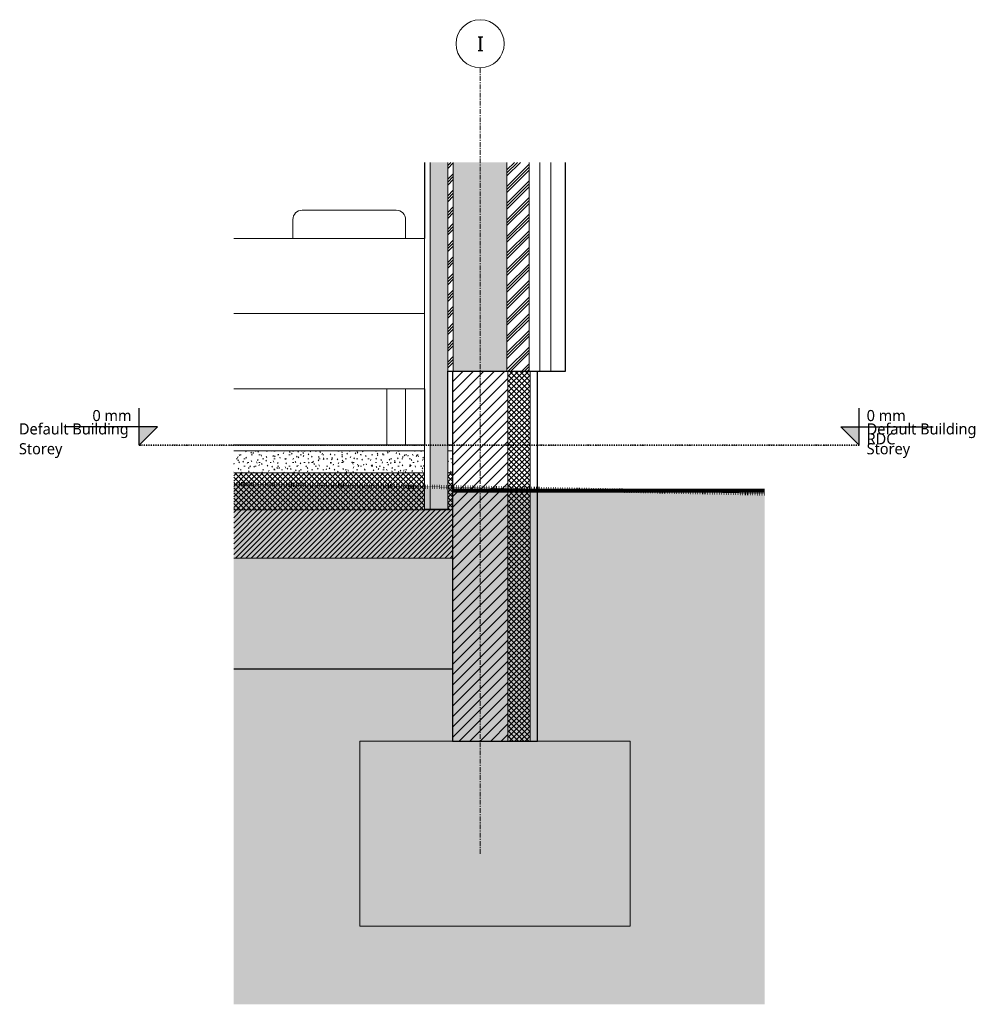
# Model space of a CAD drawing. Header units: millimetres. Extents: x 20598 to 41856, y -1610 to 5878.
# Tile 1 of 7: x 20598 to 23193, y -1511 to 1150. Entities that reach past the tile are written whole.
import ezdxf

# ---------------------------------------------------------------- set-up
doc = ezdxf.new("R2010")
doc.units = ezdxf.units.MM
for name, pattern in [('A-pointilles', [0.53, 0, -0.53]), ('Ligne de quadrillage', [22.225, 12.7, -3.175, 3.175, -3.175]), ('Tiret point', [6.25, 2.5, -1.875, 0, -1.875])]:
    doc.linetypes.add(name, pattern=pattern)
for name, color, linetype, lineweight in [('A-FLOR', 192, 'Continuous', 13), ('A-FLOR-LEVL', 51, 'Continuous', 9), ('A-FLOR-MCUT', 51, 'Continuous', 13), ('A-FLOR-PATT', 8, 'Continuous', 13), ('A-WALL', 113, 'Continuous', 13), ('A-WALL-PATT', 111, 'Continuous', 13), ('C-TOPO', 7, 'A-pointilles', 13), ('C-TOPO-MCUT', 51, 'Continuous', 25), ('C-TOPO-PATT', 8, 'A-pointilles', 13), ('I-FURN', 30, 'Continuous', 13), ('S-FNDN', 32, 'Continuous', 13), ('S-GRID', 1, 'Continuous', 9), ('S-GRID-IDEN', 1, 'Continuous', 9)]:
    doc.layers.add(name, color=color, linetype=linetype, lineweight=lineweight)
doc.styles.add('Trebuchet MS', font='trebuc.ttf', dxfattribs={"height": 30})
doc.styles.add('Trebuchet MS_1', font='trebuc.ttf', dxfattribs={"height": 40})
pattern_1 = [(45, (36148.383, 3295.903), (-22.45064, 22.45064), []), (45, (36156.32, 3295.903), (0, 44.90128), []), (45, (36140.446, 3295.903), (0, 44.90128), [])]
pattern_2 = [(135, (22072.179, 2635.77), (-35.559693, 17.7802), [3.143, -22.002]), (135, (22056.621, 2642.438), (-35.559693, 17.7802), [3.143, -22.002]), (135, (22072.18, 2644.66), (-35.559693, 17.7802), [3.143, -22.002]), (135, (22056.621, 2651.327), (-35.559693, 17.7802), [3.143, -22.002]), (161.565, (22069.9566, 2637.992), (-71.120241, 17.779653), [7.028, -49.197]), (161.565, (22063.2886, 2640.215), (-71.120241, 17.779653), [7.028, -49.197]), (161.565, (22069.9566, 2646.883), (-71.120241, 17.779653), [7.028, -49.197]), (161.565, (22063.2893, 2649.1056), (-71.120241, 17.779653), [7.028, -49.197]), (225, (22056.621, 2637.993), (35.559693, 17.7802), [3.143, -22.002]), (225, (22072.18, 2644.66), (35.559693, 17.7802), [3.143, -22.002]), (225, (22056.621, 2646.882), (35.559693, 17.7802), [3.143, -22.002]), (225, (22072.179, 2653.55), (35.559693, 17.7802), [3.143, -22.002]), (198.435, (22063.2886, 2640.215), (71.120241, 17.779653), [7.028, -49.197]), (198.435, (22069.9573, 2642.4375), (71.120241, 17.779653), [7.028, -49.197]), (198.435, (22063.2893, 2649.1056), (71.120241, 17.779653), [7.028, -49.197]), (198.435, (22069.9566, 2651.328), (71.120241, 17.779653), [7.028, -49.197])]

# ---------------------------------------------------------------- blocks, each defined once
blk = doc.blocks.new('Niveau - Marqueur de niveau - Point triangulaire-V2-D1 - Coupe de principe sur pied de mur')
at = {"layer": 'A-FLOR-LEVL', "lineweight": 30}
blk.add_hatch(color=256, dxfattribs=at).paths.add_polyline_path([(22865.9, 50), (22865.9, 0), (22815.9, 50)])
at = {"layer": 'A-FLOR-LEVL', "color": 130, "lineweight": 30}
for p, q in [((22865.9, 0), (22865.9, 100)), ((22815.9, 50), (22865.9, 0)), ((22815.9, 50), (23065.9, 50))]:
    blk.add_line(p, q, dxfattribs=at)
blk = doc.blocks.new('PU24-01_SAINTJULIEN_ReconstructionGroupeScolaire_AVP_3D Vestiaires maternelles_ifc-1-D1 - Coupe de principe sur pied de mur')
at = {"layer": 'A-FLOR-LEVL', "linetype": 'Tiret point', "lineweight": 30}
blk.add_line((20920.1, 0), (22865.9, 0), dxfattribs=at)
at = {"layer": 'A-FLOR-LEVL', "color": 9, "lineweight": 5}
blk.add_blockref('Niveau - Marqueur de niveau - Point triangulaire-V2-D1 - Coupe de principe sur pied de mur', (0, 0), dxfattribs=at)
at = {"layer": 'A-FLOR-LEVL', "lineweight": 30, "char_height": 30, "attachment_point": 1, "style": 'Trebuchet MS'}
for s, insert, width in [('0 mm', (22885.9, 95.1), 127.468), ('Default Building', (22885.9, 59), 367.975), ('Storey', (22885.9, 5.4), 145.907)]:
    blk.add_mtext(s, dxfattribs=dict(at, insert=insert, width=width))
blk = doc.blocks.new('PU24-01_SAINTJULIEN_ReconstructionGroupeScolaire_AVP_3D Vestiaires maternelles_ifc-2-D1 - Coupe de principe sur pied de mur')
at = {"layer": 'A-FLOR-LEVL', "linetype": 'Tiret point', "lineweight": 30}
blk.add_line((22865.9, 0), (20920.1, 0), dxfattribs=at)
at = {"layer": 'A-FLOR-LEVL', "color": 9, "lineweight": 5, "extrusion": (0, 0, -1), "zscale": -1}
blk.add_blockref('Niveau - Marqueur de niveau - Point triangulaire-V2-D1 - Coupe de principe sur pied de mur', (-43786, 0), dxfattribs=at)
at = {"layer": 'A-FLOR-LEVL', "lineweight": 30, "char_height": 30, "attachment_point": 1, "style": 'Trebuchet MS'}
for s, insert, width in [('0 mm', (20794.2, 95.1), 127.468), ('Default Building', (20595.7, 59), 367.975), ('Storey', (20595.7, 5.4), 145.907)]:
    blk.add_mtext(s, dxfattribs=dict(at, insert=insert, width=width))
blk = doc.blocks.new('PU24-01_SAINTJULIEN_ReconstructionGroupeScolaire_AVP_3D Vestiaires maternelles_ifc-3-D1 - Coupe de principe sur pied de mur')
at = {"layer": 'A-FLOR-LEVL', "linetype": 'Tiret point', "lineweight": 30}
blk.add_line((22865.9, 0), (20920.1, 0), dxfattribs=at)
at = {"layer": 'A-FLOR-LEVL', "color": 9, "lineweight": 5, "extrusion": (0, 0, -1), "zscale": -1}
blk.add_blockref('Niveau - Marqueur de niveau - Point triangulaire-V2-D1 - Coupe de principe sur pied de mur', (-43786, 0), dxfattribs=at)
at = {"layer": 'A-FLOR-LEVL', "lineweight": 30, "char_height": 30, "attachment_point": 1, "style": 'Trebuchet MS'}
for s, insert, width in [('0 mm', (20794.2, 95.1), 127.468), ('Default Building', (20595.7, 59), 367.975), ('Storey', (20595.7, 5.4), 145.907)]:
    blk.add_mtext(s, dxfattribs=dict(at, insert=insert, width=width))
blk = doc.blocks.new('PU24-01_SAINTJULIEN_ReconstructionGroupeScolaire_AVP_3D Vestiaires maternelles_ifc-4-D1 - Coupe de principe sur pied de mur')
at = {"layer": 'A-FLOR-LEVL', "linetype": 'Tiret point', "lineweight": 30}
blk.add_line((20920.1, 0), (22865.9, 0), dxfattribs=at)
at = {"layer": 'A-FLOR-LEVL', "color": 9, "lineweight": 5}
blk.add_blockref('Niveau - Marqueur de niveau - Point triangulaire-V2-D1 - Coupe de principe sur pied de mur', (0, 0), dxfattribs=at)
at = {"layer": 'A-FLOR-LEVL', "lineweight": 30, "char_height": 30, "attachment_point": 1, "style": 'Trebuchet MS'}
for s, insert, width in [('0 mm', (22885.9, 95.1), 127.468), ('Default Building', (22885.9, 59), 367.975), ('Storey', (22885.9, 5.4), 145.907)]:
    blk.add_mtext(s, dxfattribs=dict(at, insert=insert, width=width))
blk = doc.blocks.new('MOB_Lit - Lit maternelle 66x126-7718745-D1 - Coupe de principe sur pied de mur')
at = {"layer": 'I-FURN'}
for p, q in [((21615, 635), (21361, 635)), ((21335.6, 609.6), (21335.6, 558.8)), ((21640.4, 558.8), (21640.4, 609.6)), ((21176, 558.8), (21665.8, 558.8)), ((21691.2, 558.8), (21665.8, 558.8)), ((21691.2, 355.6), (21691.2, 558.8)), ((21665.8, 355.6), (21176, 355.6)), ((21176, 355.6), (21665.8, 355.6)), ((21665.8, 355.6), (21691.2, 355.6)), ((21691.2, 355.6), (21665.8, 355.6)), ((21691.2, 152.4), (21691.2, 355.6)), ((21665.8, 152.4), (21176, 152.4)), ((21589.6, 152.4), (21589.6, 0)), ((21640.4, 0), (21640.4, 152.4)), ((21665.8, 152.4), (21691.2, 152.4))]:
    blk.add_line(p, q, dxfattribs=at)
for centre, start, end in [((21361, 609.6), 90, 180), ((21615, 609.6), 360, 90)]:
    blk.add_arc(centre, 25.4, start, end, dxfattribs=at)
blk = doc.blocks.new('Niveau - Marqueur de niveau - Point triangulaire-1765-D1 - Coupe de principe sur pied de mur')
at = {"layer": 'A-FLOR-LEVL'}
blk.add_hatch(color=256, dxfattribs=at).paths.add_polyline_path([(22865.9, 50), (22865.9, 0), (22815.9, 50)])
for p, q in [((22865.9, 0), (22865.9, 100)), ((22815.9, 50), (22865.9, 0)), ((22815.9, 50), (23065.9, 50))]:
    blk.add_line(p, q, dxfattribs=at)
blk = doc.blocks.new('Quadrillage - Extrémité de la ligne de quadrillage - Cercle-4360-D1 - Coupe de principe sur pied de mur')
at = {"layer": 'S-GRID-IDEN'}
blk.add_circle((21841.7, 1085), 65, dxfattribs=at)

msp = doc.modelspace()

# ---------------------------------------------------------------- hatches: boundary and pattern name
at = {"layer": 'A-FLOR-PATT'}
h = msp.add_hatch(dxfattribs=at)
h.set_pattern_fill('FP_2', color=30, style=0, pattern_type=2)
h.set_pattern_definition([(0, (36148.383, 3295.903), (40.64, 10.16), [3.353, -27.127, 3.353, -27.127, -162.56]), (0, (36148.383, 3295.903), (40.64, 10.16), [-60.96, 3.353, -57.607, 3.353, -27.127, -71.12]), (0, (36148.383, 3295.903), (40.64, 10.16), [-152.4, 3.353, -16.967, 3.353, -47.447]), (120, (36163.623, 3300.983), (-29.118818, 30.1152724), [3.353, -27.127, 3.353, -27.127, -162.56]), (120, (36163.623, 3300.983), (-29.118818, 30.1152724), [-60.96, 3.353, -57.607, 3.353, -27.127, -71.12]), (120, (36163.623, 3300.983), (-29.118818, 30.1152724), [-152.4, 3.353, -16.967, 3.353, -47.447]), (240, (36168.703, 3321.303), (-11.521182, -40.2752724), [3.353, -27.127, 3.353, -27.127, -162.56]), (240, (36168.703, 3321.303), (-11.521182, -40.2752724), [-60.96, 3.353, -57.607, 3.353, -27.127, -71.12]), (240, (36168.703, 3321.303), (-11.521182, -40.2752724), [-152.4, 3.353, -16.967, 3.353, -47.447])])
h.paths.add_polyline_path([(21766.7, -75), (21766.7, -15), (21754.2, -15), (21754.2, -75)])
h.paths.add_polyline_path([(21176, -75), (21691.2, -75), (21691.2, -15), (21176, -15), (21176, -16.2)])
h = msp.add_hatch(dxfattribs=at)
h.set_pattern_fill('FP_3', color=30, angle=-225, style=0, pattern_type=2)
h.set_pattern_definition([(225, (8715.084, -4e-11), (7.071068, -7.071068), []), (315, (8715.084, -4e-11), (7.071068, 7.071068), [])])
h.paths.add_polyline_path([(21766.7, -175), (21766.7, -75), (21754.2, -75), (21754.2, -172.9), (21691.2, -172.9), (21691.2, -75), (21176, -75), (21176, -175), (21534.5, -175)])
h = msp.add_hatch(dxfattribs=at)
h.set_pattern_fill('FP_4', color=30, angle=-225, style=0, pattern_type=2)
h.set_pattern_definition([(225, (8715.084, -4e-11), (7.071068, -7.071068), [])])
h.paths.add_polyline_path([(21766.7, -305), (21766.7, -175), (21176, -175), (21176, -305), (21534.5, -305)])
h = msp.add_hatch(dxfattribs=at)
h.set_pattern_fill('FP_1', color=30, angle=-41.9872, style=0, pattern_type=2)
h.set_pattern_definition([(48.0128, (8697.0842, -24.9998), (200.00003942, 224.9997901), [3.363, -332.977]), (4.9698, (8699.3339, -22.5001), (-300.0000682, -25.00018824), [5.772, -571.398]), (312.5108, (8705.0835, -21.9999), (-250.0018076, 274.99897216), [4.07, -402.901]), (87.2738, (8714.8341, -15.7505), (-24.99889341, -499.99985718), [5.256, -520.339]), (112.8338, (8715.0839, -10.4997), (125.00056872, -300.00004866), [5.154, -510.234]), (177.2738, (8713.0842, -5.7496), (499.99985718, -24.99889341), [5.256, -520.339]), (217.6938, (8707.8341, -5.5005), (325.002324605, 249.997796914), [6.951, -688.121]), (252.2558, (8702.3343, -9.7503), (-174.99546655, -550.00140759), [6.562, -649.658]), (301.4298, (8700.3343, -15.9996), (200.00144224, -324.99958427), [5.274, -522.102]), (355.2368, (8703.0835, -20.5), (-274.99998434, 24.9977252), [6.021, -295.019]), (42.3978, (8709.0839, -21.00055), (299.99846699, 275.002081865), [7.786, -770.834]), (318.8141, (8690.084, -15.5003), (175.0004876, -150.00002926), [2.658, -263.096]), (351.4688, (8692.0837, -17.2503), (-324.9993126, 50.0022454), [5.056, -500.538]), (44.9998, (8697.084, -18), (8.7e-05, 25.000467), [3.536, -31.82]), (23.1988, (8698.8344, -20.9997), (-124.9998647, -50.0001084), [1.904, -188.49]), (111.8018, (8700.584, -20.25), (25.001046, -75.000134), [2.693, -131.937]), (210.9638, (8699.584, -17.75), (-75.0004093, -49.9997834), [4.373, -141.401]), (341.5648, (8695.834, -20), (-49.9999274, 25.000554), [3.162, -75.895]), (196.3898, (8715.0844, -20.25), (-249.99975678, -75.00133696), [4.43, -438.571]), (250.3458, (8710.8344, -21.4997), (100.00221642, 274.999552), [3.717, -367.935]), (113.1988, (8695.8344, -24.9997), (50.0001084, -124.9998647), [3.808, -186.586]), (163.6108, (8694.3346, -21.5), (250.00054218, -74.99871896), [4.43, -438.571]), (159.4438, (8715.0843, -4.75), (124.99957605, -50.0001987), [4.272, -209.328]), (114.7748, (8711.084, -3.2498), (124.99839102, -275.00061781), [3.579, -354.366]), (246.8018, (8695.5843, 0.0003), (-49.9987994, -125.0003883), [3.808, -186.586]), (197.3538, (8694.084, -3.4995), (324.99981045, 99.99893689), [4.191, -414.886]), (249.4438, (8707.8335, -0.0001), (50.0001987, 124.99957605), [2.136, -211.464]), (281.3098, (8697.084, -0.0001), (24.9998692, -100.0000673), [1.275, -126.201]), (345.9638, (8697.334, -1.25), (-75.000038, 24.9995452), [5.154, -97.924]), (6.0088, (8702.3344, -2.5002), (-249.99965575, -24.99861302), [4.776, -472.848]), (123.6898, (8699.584, -15.5), (24.9995497, -50.0002377), [3.606, -86.533]), (173.1568, (8697.5841, -12.5005), (-424.99971012, 50.00317098), [6.295, -623.189]), (240.9458, (8691.334, -11.7497), (99.99866725, 175.00097), [2.574, -254.817]), (269.9998, (8690.084, -14), (24.999913, -25.000087), [1.5, -23.5]), (300.2568, (8702.8341, -3.25), (-100.00050365, 174.9992445), [3.473, -343.838]), (228.0128, (8704.5845, -6.25), (-200.00003942, -224.9997901), [6.727, -329.614]), (179.9998, (8700.084, -11.25), (-25.000087, -24.999913), [6.5, -18.5]), (145.3048, (8693.5841, -11.2496), (250.0001063, -175.00020575), [3.953, -391.332]), (74.0548, (8690.3338, -8.9997), (24.99955545, 99.9996749), [3.64, -178.363]), (27.6458, (8691.3335, -5.5001), (475.00080264, 249.99906099), [5.927, -586.737]), (355.4258, (8696.5844, -2.7497), (325.00028138, -25.00160861), [6.27, -620.727])])
h.paths.add_polyline_path([(21176, -605), (21766.7, -605), (21766.7, -305), (21176, -305), (21176, -373.5)])
at = {"layer": 'A-WALL-PATT'}
h = msp.add_hatch(dxfattribs=at)
h.set_pattern_fill('FP_8', color=30, angle=135, style=0, pattern_type=2)
h.set_pattern_definition(pattern_2)
h.paths.add_polyline_path([(21706.2, -172.9), (21754.2, -172.9), (21754.2, 764.2), (21706.2, 764.2), (21706.2, -89)])
h = msp.add_hatch(dxfattribs=at)
h.set_pattern_fill('FP_7', color=30, style=0, pattern_type=2)
h.set_pattern_definition(pattern_1)
h.paths.add_polyline_path([(21769.2, 200), (21769.2, 764.2), (21754.2, 764.2), (21754.2, 200)])
h = msp.add_hatch(dxfattribs=at)
h.set_pattern_fill('FP_8', color=30, angle=135, style=0, pattern_type=2)
h.set_pattern_definition(pattern_2)
h.paths.add_polyline_path([(21769.2, 200), (21914.2, 200), (21914.2, 764.2), (21769.2, 764.2)])
h = msp.add_hatch(dxfattribs=at)
h.set_pattern_fill('FP_7', color=30, style=0, pattern_type=2)
h.set_pattern_definition(pattern_1)
h.paths.add_polyline_path([(21974.2, 200), (21974.2, 764.2), (21914.2, 764.2), (21914.2, 200)])
h = msp.add_hatch(dxfattribs=at)
h.set_pattern_fill('FP_5', color=30, style=0, pattern_type=2)
h.set_pattern_definition([(45, (36148.383, 3295.903), (-14.142136, 14.142136), [])])
h.paths.add_polyline_path([(21766.7, -800), (21916.7, -800), (21916.7, 200), (21766.7, 200), (21766.7, -373.5)])
h = msp.add_hatch(dxfattribs=at)
h.set_pattern_fill('FP_6', color=30, angle=135, style=0, pattern_type=2)
h.set_pattern_definition([(135, (21996.679, -300), (-7.07107, -7.07107), []), (225, (21996.679, -300), (7.07107, -7.07107), [])])
h.paths.add_polyline_path([(21916.7, -800), (21976.7, -800), (21976.7, 200), (21916.7, 200), (21916.7, -373.5)])
at = {"layer": 'C-TOPO-PATT'}
msp.add_hatch(color=40, dxfattribs=at).paths.add_polyline_path([(22610.1, -1511.1), (22610.1, -130.6), (21602.8, -110.4), (21176, -105.2), (21176, -1511.1), (21933.3, -1511.1)])
at = {"layer": 'C-TOPO-PATT', "linetype": 'Continuous'}
msp.add_hatch(color=256, dxfattribs=at).paths.add_polyline_path([(21176, -1511.1), (22610.1, -1511.1), (22610.1, -123.8), (21766.7, -122.6), (21766.7, -605), (21176, -605)])

# ---------------------------------------------------------------- linework, layer by layer
at = {"layer": 'A-FLOR', "color": 20, "lineweight": 25}
for p, q in [((21691.2, 0), (21176, 0)), ((21766.7, 0), (21754.2, 0))]:
    msp.add_line(p, q, dxfattribs=at)
at = {"layer": 'A-FLOR-LEVL', "linetype": 'Tiret point'}
msp.add_line((20920.1, 0), (22865.9, 0), dxfattribs=at)
at = {"layer": 'A-FLOR-MCUT', "color": 30}
for p, q in [((21691.2, -112.2), (21691.2, 0)), ((21754.2, 0), (21754.2, -113.5)), ((21691.2, -15), (21176, -15)), ((21766.7, -15), (21754.2, -15)), ((21691.2, -75), (21176, -75)), ((21766.7, -75), (21754.2, -75)), ((21691.2, -172.9), (21691.2, -112.2)), ((21754.2, -113.5), (21754.2, -172.9)), ((21766.7, -175), (21176, -175)), ((21754.2, -172.9), (21691.2, -172.9)), ((21766.7, -305), (21176, -305))]:
    msp.add_line(p, q, dxfattribs=at)
at = {"layer": 'A-WALL', "color": 20, "lineweight": 25}
for p, q in [((21691.2, 764.2), (21691.2, 558.8)), ((22072.2, 200), (22072.2, 764.2)), ((21754.2, 0), (21754.2, 200)), ((21754.2, 200), (22072.2, 200)), ((21766.7, 200), (21766.7, -800)), ((21996.7, -800), (21996.7, 200)), ((21691.2, 152.4), (21691.2, 0)), ((21766.7, -800), (21996.7, -800))]:
    msp.add_line(p, q, dxfattribs=at)
at = {"layer": 'A-WALL', "color": 30}
for p, q in [((21706.2, -172.9), (21706.2, 764.2)), ((21754.2, 200), (21754.2, 764.2)), ((21769.2, 200), (21769.2, 764.2)), ((21914.2, 200), (21914.2, 764.2)), ((21974.2, 200), (21974.2, 764.2)), ((22003.2, 200), (22003.2, 764.2)), ((22032.2, 200), (22032.2, 764.2)), ((21916.7, 200), (21916.7, -800)), ((21976.7, 200), (21976.7, -800))]:
    msp.add_line(p, q, dxfattribs=at)
at = {"layer": 'C-TOPO', "color": 60, "lineweight": 140}
for p, q in [((21602.8, -110.4), (21176, -105.2)), ((22610.1, -130.6), (21602.8, -110.4))]:
    msp.add_line(p, q, dxfattribs=at)
at = {"layer": 'C-TOPO', "linetype": 'Continuous', "lineweight": 140}
msp.add_line((22610.1, -123.8), (21766.7, -122.6), dxfattribs=at)
at = {"layer": 'C-TOPO-MCUT'}
msp.add_line((21766.7, -605), (21176, -605), dxfattribs=at)
at = {"layer": 'S-FNDN', "color": 30}
for p, q in [((22246.7, -800), (21516.7, -800)), ((21516.7, -800), (21516.7, -1300)), ((22246.7, -1300), (22246.7, -800)), ((21516.7, -1300), (22246.7, -1300))]:
    msp.add_line(p, q, dxfattribs=at)
at = {"layer": 'S-GRID', "linetype": 'Ligne de quadrillage'}
msp.add_line((21841.7, -1104.8), (21841.7, 1020), dxfattribs=at)

# ---------------------------------------------------------------- block references
at = {"lineweight": 5}
for name in ['PU24-01_SAINTJULIEN_ReconstructionGroupeScolaire_AVP_3D Vestiaires maternelles_ifc-2-D1 - Coupe de principe sur pied de mur', 'PU24-01_SAINTJULIEN_ReconstructionGroupeScolaire_AVP_3D Vestiaires maternelles_ifc-3-D1 - Coupe de principe sur pied de mur', 'PU24-01_SAINTJULIEN_ReconstructionGroupeScolaire_AVP_3D Vestiaires maternelles_ifc-1-D1 - Coupe de principe sur pied de mur', 'PU24-01_SAINTJULIEN_ReconstructionGroupeScolaire_AVP_3D Vestiaires maternelles_ifc-4-D1 - Coupe de principe sur pied de mur']:
    msp.add_blockref(name, (0, 0), dxfattribs=at)
at = {"layer": 'A-FLOR-LEVL'}
msp.add_blockref('Niveau - Marqueur de niveau - Point triangulaire-1765-D1 - Coupe de principe sur pied de mur', (0, 0), dxfattribs=at)
at = {"layer": 'I-FURN'}
msp.add_blockref('MOB_Lit - Lit maternelle 66x126-7718745-D1 - Coupe de principe sur pied de mur', (0, 0), dxfattribs=at)
at = {"layer": 'S-GRID-IDEN'}
msp.add_blockref('Quadrillage - Extrémité de la ligne de quadrillage - Cercle-4360-D1 - Coupe de principe sur pied de mur', (0, 0), dxfattribs=at)

# ---------------------------------------------------------------- texts
at = {"layer": 'A-FLOR-LEVL', "char_height": 30, "attachment_point": 1, "style": 'Trebuchet MS'}
for s, insert, width in [('0', (22885.9, 95.1), 27.257), ('RDC', (22885.9, 32.2), 91.392)]:
    msp.add_mtext(s, dxfattribs=dict(at, insert=insert, width=width))
at = {"layer": 'S-GRID-IDEN', "insert": (21833.4, 1104.6), "char_height": 40, "width": 19.24, "attachment_point": 1, "style": 'Trebuchet MS_1'}
msp.add_mtext('I', dxfattribs=at)

doc.saveas('drawing.dxf')
